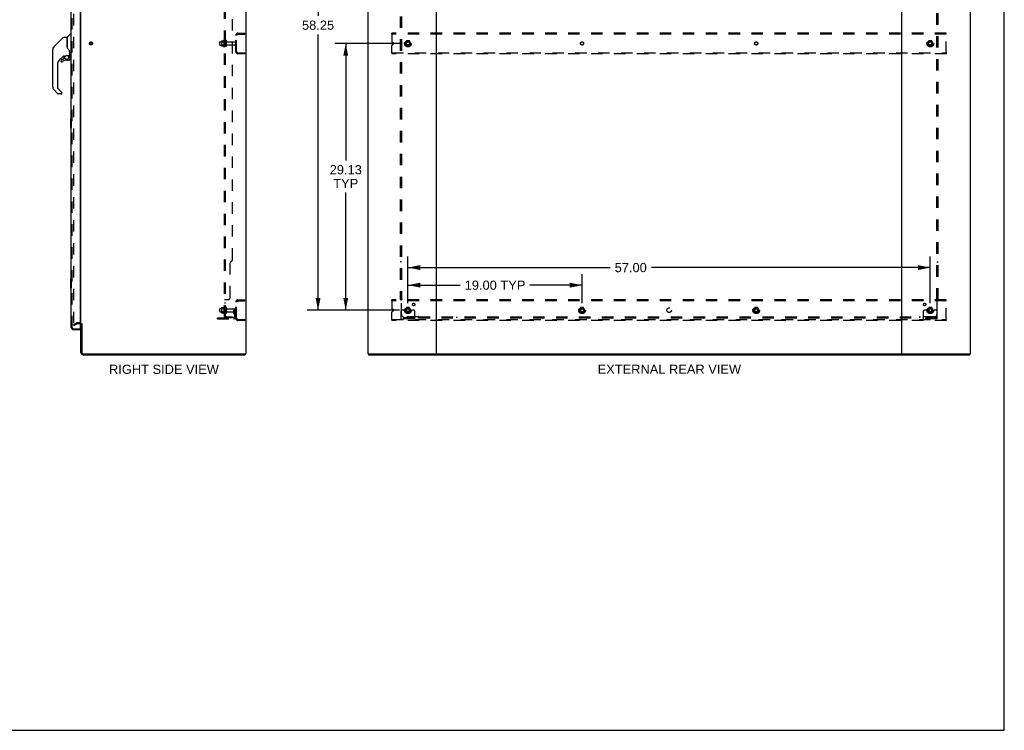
# Model space of a CAD drawing. Header units: inches. Extents: x 0 to 227, y 0 to 147.
# Tile 75 of 78: x 120 to 227, y 0 to 78. Entities that reach past the tile are written whole.
import ezdxf

# ---------------------------------------------------------------- set-up
doc = ezdxf.new("R2010")
doc.units = ezdxf.units.IN
doc.header["$LTSCALE"] = 12.505625
doc.header["$MEASUREMENT"] = 0
doc.linetypes.add('DOT', pattern=[0.2, 0.1, -0.1])
doc.linetypes.add('HIDDEN', pattern=[0.2, 0.1, -0.1])
doc.layers.get('0').update_dxf_attribs({"linetype": 'CONTINUOUS'})
for name, color, linetype in [('DEFAULT_2', 8, 'HIDDEN'), ('DIMENSIONS', 7, 'CONTINUOUS'), ('LEFTHAND_DOOR_ASSEMBLY', 7, 'CONTINUOUS'), ('RIGHTHAND_DOOR_ASSEMBLY', 7, 'CONTINUOUS'), ('SUBPANEL', 7, 'CONTINUOUS')]:
    doc.layers.add(name, color=color, linetype=linetype)
doc.styles.get("Standard").update_dxf_attribs({"font": 'arial.ttf'})
doc.dimstyles.new('DIMSTYLE_1', dxfattribs={"dimtxt": 1.003125, "dimasz": 1.3375, "dimexe": 0.09, "dimexo": 0.07, "dimgap": 0.0375, "dimtad": 0, "dimtih": 1, "dimtoh": 1, "dimzin": 4, "dimdsep": 46, "dimtxsty": 'Standard', "dimblk": '_FILLED', "dimblk1": '_FILLED', "dimblk2": '_FILLED', "dimcen": 0.09, "dimadec": 3, "dimazin": 1, "dimtfac": 1, "dimtdec": 3, "dimtofl": 0, "dimtmove": 0, "dimatfit": 3, "dimldrblk": '_FILLED', "dimfxl": 0, "dimtolj": 1, "dimtzin": 4, "dimarcsym": 0})

# ---------------------------------------------------------------- blocks, each defined once
blk = doc.blocks.new('_FILLED')
at = {"color": 0, "linetype": 'ByBlock'}
blk.add_solid([(0, 0), (-1, 0.2), (-1, -0.2)], dxfattribs=at)
blk = doc.blocks.new('*D2')
at = {"layer": 'DIMENSIONS', "color": 2, "linetype": 'Continuous'}
for p, q in [((125.65, 102.39), (128.75, 102.39)), ((142.27, 102.39), (139.17, 102.39))]:
    blk.add_line(p, q, dxfattribs=at)
at = {"layer": 'DIMENSIONS', "color": 2, "linetype": 'Continuous', "xscale": 1.3375, "yscale": 1.3375, "zscale": 1.3375, "rotation": 180}
blk.add_blockref('_FILLED', (125.65, 102.39), dxfattribs=at)
at = {"layer": 'DIMENSIONS', "color": 2, "linetype": 'Continuous', "xscale": 1.3375, "yscale": 1.3375, "zscale": 1.3375}
blk.add_blockref('_FILLED', (142.27, 102.39), dxfattribs=at)
at = {"layer": 'DIMENSIONS', "color": 2, "linetype": 'Continuous', "insert": (133.96, 102.9), "char_height": 1.0031, "width": 9.4122, "attachment_point": 2, "line_spacing_factor": 0.9}
blk.add_mtext('16.63 USABLE\\PDEPTH', dxfattribs=at)
blk = doc.blocks.new('*D3')
at = {"layer": 'DIMENSIONS', "color": 2, "linetype": 'Continuous'}
for p, q in [((162.3, 46.65), (162.3, 49.81)), ((181.3, 46.65), (181.3, 49.81)), ((162.3, 48.61), (167.99, 48.61)), ((181.3, 48.61), (175.61, 48.61))]:
    blk.add_line(p, q, dxfattribs=at)
at = {"layer": 'DIMENSIONS', "color": 2, "linetype": 'Continuous', "xscale": 1.3375, "yscale": 1.3375, "zscale": 1.3375, "rotation": 180}
blk.add_blockref('_FILLED', (162.3, 48.61), dxfattribs=at)
at = {"layer": 'DIMENSIONS', "color": 2, "linetype": 'Continuous', "xscale": 1.3375, "yscale": 1.3375, "zscale": 1.3375}
blk.add_blockref('_FILLED', (181.3, 48.61), dxfattribs=at)
at = {"layer": 'DIMENSIONS', "color": 2, "linetype": 'Continuous', "insert": (171.8, 49.11), "char_height": 1.003, "width": 6.6117, "attachment_point": 2, "line_spacing_factor": 0.9}
blk.add_mtext('19.00 TYP', dxfattribs=at)
blk = doc.blocks.new('*D4')
at = {"layer": 'DIMENSIONS', "color": 2, "linetype": 'Continuous'}
for p, q in [((161.36, 104.13), (151.29, 104.13)), ((152.49, 104.13), (152.49, 78)), ((152.49, 45.88), (152.49, 75.99)), ((161.36, 45.88), (151.29, 45.88))]:
    blk.add_line(p, q, dxfattribs=at)
at = {"layer": 'DIMENSIONS', "color": 2, "linetype": 'Continuous', "xscale": 1.3375, "yscale": 1.3375, "zscale": 1.3375}
for p, rotation in [((152.49, 104.13), 90), ((152.49, 45.88), 270)]:
    blk.add_blockref('_FILLED', p, dxfattribs=dict(at, rotation=rotation))
at = {"layer": 'DIMENSIONS', "color": 2, "linetype": 'Continuous', "insert": (152.49, 77.5), "char_height": 1.003, "width": 3.5053, "attachment_point": 2, "line_spacing_factor": 0.9}
blk.add_mtext('58.25', dxfattribs=at)
blk = doc.blocks.new('*D5')
at = {"layer": 'DIMENSIONS', "color": 2, "linetype": 'Continuous'}
for p, q in [((162.3, 46.65), (162.3, 51.73)), ((219.3, 46.65), (219.3, 51.73)), ((162.3, 50.53), (184.36, 50.53)), ((219.3, 50.53), (188.86, 50.53))]:
    blk.add_line(p, q, dxfattribs=at)
at = {"layer": 'DIMENSIONS', "color": 2, "linetype": 'Continuous', "xscale": 1.3375, "yscale": 1.3375, "zscale": 1.3375, "rotation": 180}
blk.add_blockref('_FILLED', (162.3, 50.53), dxfattribs=at)
at = {"layer": 'DIMENSIONS', "color": 2, "linetype": 'Continuous', "xscale": 1.3375, "yscale": 1.3375, "zscale": 1.3375}
blk.add_blockref('_FILLED', (219.3, 50.53), dxfattribs=at)
at = {"layer": 'DIMENSIONS', "color": 2, "linetype": 'Continuous', "insert": (186.61, 51.03), "char_height": 1.003, "width": 3.5053, "attachment_point": 2, "line_spacing_factor": 0.9}
blk.add_mtext('57.00', dxfattribs=at)
blk = doc.blocks.new('*D6')
at = {"layer": 'DIMENSIONS', "color": 2, "linetype": 'Continuous'}
for p, q in [((161.36, 75), (154.31, 75)), ((155.51, 75), (155.51, 62.22)), ((155.51, 45.88), (155.51, 58.71)), ((161.36, 45.88), (154.31, 45.88))]:
    blk.add_line(p, q, dxfattribs=at)
at = {"layer": 'DIMENSIONS', "color": 2, "linetype": 'Continuous', "xscale": 1.3375, "yscale": 1.3375, "zscale": 1.3375}
for p, rotation in [((155.51, 75), 90), ((155.51, 45.88), 270)]:
    blk.add_blockref('_FILLED', p, dxfattribs=dict(at, rotation=rotation))
at = {"layer": 'DIMENSIONS', "color": 2, "linetype": 'Continuous', "insert": (155.51, 61.72), "char_height": 1.003, "width": 3.5053, "attachment_point": 2, "line_spacing_factor": 0.9}
blk.add_mtext('29.13\\PTYP', dxfattribs=at)

msp = doc.modelspace()

# ---------------------------------------------------------------- linework, layer by layer
at = {"color": 7, "linetype": 'Continuous'}
for p, q in [((227.375, 0), (227.375, 147.125)), ((144.512, 41.106), (144.546, 41.106)), ((144.55, 41.106), (144.55, 41.002)), ((157.975, 41.106), (157.975, 41.002)), ((157.979, 41.106), (158.013, 41.106)), ((165.383, 41.106), (216.213, 41.106)), ((223.583, 41.106), (223.617, 41.106)), ((223.621, 41.106), (223.621, 41.002)), ((0, 0), (227.375, 0))]:
    msp.add_line(p, q, dxfattribs=at)
at = {"color": 3, "linetype": 'Continuous'}
for p, q in [((144.602, 108.898), (144.602, 41.106)), ((157.923, 108.898), (157.923, 41.106)), ((165.423, 41.146), (165.423, 108.858)), ((216.173, 108.858), (216.173, 41.146)), ((223.673, 41.106), (223.673, 108.898)), ((126.602, 44.45), (126.602, 105.554)), ((126.602, 41.248), (126.602, 44.398)), ((126.706, 44.409), (126.706, 41.248)), ((126.849, 41.106), (144.512, 41.106)), ((126.849, 41.002), (144.55, 41.002)), ((144.602, 41.106), (144.546, 41.106)), ((157.979, 41.106), (157.923, 41.106)), ((157.975, 41.002), (223.621, 41.002)), ((158.013, 41.106), (165.383, 41.106)), ((216.213, 41.106), (223.583, 41.106)), ((223.617, 41.106), (223.673, 41.106))]:
    msp.add_line(p, q, dxfattribs=at)
for centre, radius, start, end in [((126.46, 44.255), 0.142, 0, 63.51872), ((126.849, 41.248), 0.246, 180, 270), ((126.849, 41.248), 0.142, 180, 270), ((165.383, 41.146), 0.04, 270, 360), ((216.213, 41.146), 0.04, 180, 270)]:
    msp.add_arc(centre, radius, start, end, dxfattribs=at)
at = {"color": 7, "linetype": 'Continuous'}
for centre, radius, start, end in [((126.46, 44.255), 0.246, 35.32724, 51.92273), ((165.463, 41.146), 0.04, 180, 270), ((216.133, 41.146), 0.04, 270, 360)]:
    msp.add_arc(centre, radius, start, end, dxfattribs=at)
at = {"layer": 'DEFAULT_2', "color": 8, "linetype": 'HIDDEN'}
for p, q in [((125.79, 105.736), (125.79, 44.267)), ((141.937, 75.257), (141.937, 74.746)), ((141.948, 75.279), (142.176, 75.279)), ((142.203, 75.357), (142.203, 74.646)), ((142.273, 75.336), (142.273, 74.667)), ((142.398, 74.744), (142.398, 75.259)), ((142.508, 74.744), (142.508, 75.259)), ((143.498, 74.123), (143.498, 75.88)), ((143.602, 74.123), (143.602, 75.88)), ((143.745, 76.127), (144.498, 76.127)), ((143.745, 76.023), (144.498, 76.023)), ((144.498, 76.023), (144.498, 76.127)), ((160.548, 76.023), (160.548, 76.127)), ((221.048, 76.127), (160.548, 76.127)), ((160.548, 76.023), (160.548, 75.214)), ((221.048, 76.023), (160.548, 76.023)), ((162.135, 75.274), (161.981, 75.007)), ((162.453, 75.279), (162.144, 75.279)), ((162.616, 75.007), (162.461, 75.274)), ((219.135, 75.274), (218.981, 75.007)), ((219.453, 75.279), (219.144, 75.279)), ((219.616, 75.007), (219.461, 75.274)), ((221.048, 76.023), (221.048, 76.127)), ((221.048, 73.981), (221.048, 76.023)), ((141.773, 74.844), (141.773, 75.159)), ((141.803, 75.189), (142.398, 75.189)), ((141.803, 74.814), (142.398, 74.814)), ((141.957, 75.185), (141.937, 75.205)), ((141.957, 74.818), (141.937, 74.798)), ((141.948, 74.724), (142.176, 74.724)), ((142.253, 75.185), (141.957, 75.185)), ((141.957, 75.185), (141.957, 74.818)), ((142.253, 74.818), (141.957, 74.818)), ((142.253, 75.185), (142.273, 75.205)), ((142.253, 75.185), (142.253, 74.818)), ((142.253, 74.818), (142.273, 74.798)), ((142.571, 75.167), (143.468, 75.167)), ((142.571, 74.837), (143.468, 74.837)), ((160.548, 73.981), (160.548, 74.789)), ((160.719, 75.059), (160.625, 75.098)), ((160.625, 74.905), (160.719, 74.944)), ((161.981, 74.997), (162.135, 74.729)), ((162.453, 74.724), (162.144, 74.724)), ((162.461, 74.729), (162.616, 74.997)), ((218.981, 74.997), (219.135, 74.729)), ((219.453, 74.724), (219.144, 74.724)), ((219.461, 74.729), (219.616, 74.997)), ((143.745, 73.981), (144.498, 73.981)), ((144.498, 73.877), (143.745, 73.877)), ((144.498, 73.981), (144.498, 73.877)), ((160.548, 73.981), (160.548, 73.877)), ((160.548, 73.981), (221.048, 73.981)), ((221.048, 73.877), (160.548, 73.877)), ((221.048, 73.981), (221.048, 73.877)), ((142.203, 46.232), (142.203, 45.521)), ((142.273, 46.211), (142.273, 45.542)), ((143.498, 44.998), (143.498, 46.755)), ((143.602, 44.998), (143.602, 46.755)), ((143.745, 47.002), (144.498, 47.002)), ((143.745, 46.898), (144.498, 46.898)), ((144.498, 46.898), (144.498, 47.002)), ((160.548, 46.898), (160.548, 47.002)), ((221.048, 47.002), (160.548, 47.002)), ((160.548, 46.898), (160.548, 46.089)), ((221.048, 46.898), (160.548, 46.898)), ((221.048, 46.898), (221.048, 47.002)), ((221.048, 44.856), (221.048, 46.898)), ((141.773, 45.719), (141.773, 46.034)), ((141.803, 46.064), (142.398, 46.064)), ((141.803, 45.689), (142.398, 45.689)), ((141.937, 46.132), (141.937, 45.621)), ((141.957, 46.06), (141.937, 46.08)), ((141.957, 45.693), (141.937, 45.673)), ((141.948, 46.154), (142.176, 46.154)), ((141.948, 45.599), (142.176, 45.599)), ((142.253, 46.06), (141.957, 46.06)), ((141.957, 46.06), (141.957, 45.693)), ((142.253, 45.693), (141.957, 45.693)), ((142.253, 46.06), (142.273, 46.08)), ((142.253, 46.06), (142.253, 45.693)), ((142.253, 45.693), (142.273, 45.673)), ((142.398, 45.619), (142.398, 46.134)), ((142.508, 45.619), (142.508, 46.134)), ((142.571, 46.042), (143.468, 46.042)), ((142.571, 45.712), (143.468, 45.712)), ((143.304, 45.877), (143.394, 45.877)), ((143.304, 45.536), (143.304, 45.877)), ((143.408, 45.702), (143.304, 45.702)), ((143.326, 45.469), (143.375, 45.402)), ((143.394, 45.877), (143.498, 45.877)), ((143.394, 45.175), (143.394, 45.877)), ((143.408, 45.536), (143.408, 45.877)), ((143.41, 45.53), (143.459, 45.462)), ((143.498, 45.877), (143.459, 45.877)), ((160.548, 44.856), (160.548, 45.664)), ((160.719, 45.934), (160.625, 45.973)), ((160.625, 45.78), (160.719, 45.819)), ((161.548, 44.929), (161.548, 45.752)), ((161.762, 45.877), (161.673, 45.877)), ((161.884, 45.877), (161.762, 45.877)), ((162.123, 45.877), (161.884, 45.877)), ((162.135, 46.149), (161.981, 45.882)), ((161.981, 45.872), (162.135, 45.604)), ((162.453, 46.154), (162.144, 46.154)), ((162.453, 45.599), (162.144, 45.599)), ((162.616, 45.882), (162.461, 46.149)), ((162.461, 45.604), (162.616, 45.872)), ((162.473, 45.877), (162.712, 45.877)), ((162.834, 45.877), (162.712, 45.877)), ((162.923, 45.877), (162.834, 45.877)), ((163.048, 44.929), (163.048, 45.752)), ((181.135, 46.149), (180.981, 45.882)), ((180.981, 45.872), (181.135, 45.604)), ((181.453, 46.154), (181.144, 46.154)), ((181.453, 45.599), (181.144, 45.599)), ((181.616, 45.882), (181.461, 46.149)), ((181.461, 45.604), (181.616, 45.872)), ((200.135, 46.149), (199.981, 45.882)), ((199.981, 45.872), (200.135, 45.604)), ((200.453, 46.154), (200.144, 46.154)), ((200.453, 45.599), (200.144, 45.599)), ((200.616, 45.882), (200.461, 46.149)), ((200.461, 45.604), (200.616, 45.872)), ((218.548, 44.929), (218.548, 45.752)), ((218.762, 45.877), (218.673, 45.877)), ((218.884, 45.877), (218.762, 45.877)), ((219.123, 45.877), (218.884, 45.877)), ((219.135, 46.149), (218.981, 45.882)), ((218.981, 45.872), (219.135, 45.604)), ((219.453, 46.154), (219.144, 46.154)), ((219.453, 45.599), (219.144, 45.599)), ((219.616, 45.882), (219.461, 46.149)), ((219.461, 45.604), (219.616, 45.872)), ((219.473, 45.877), (219.712, 45.877)), ((219.834, 45.877), (219.712, 45.877)), ((219.923, 45.877), (219.834, 45.877)), ((220.048, 44.929), (220.048, 45.752)), ((125.79, 44.287), (126.13, 44.483)), ((125.842, 44.197), (125.79, 44.287)), ((125.842, 44.197), (126.182, 44.393)), ((126.46, 44.502), (126.198, 44.502)), ((126.46, 44.398), (126.198, 44.398)), ((141.498, 45.033), (143.252, 45.033)), ((141.498, 44.929), (141.498, 45.033)), ((141.498, 44.929), (143.252, 44.929)), ((141.745, 44.929), (141.745, 45.033)), ((142.001, 44.929), (142.001, 45.033)), ((143.745, 44.856), (144.498, 44.856)), ((144.498, 44.752), (143.745, 44.752)), ((144.498, 44.856), (144.498, 44.752)), ((160.548, 44.856), (160.548, 44.752)), ((160.548, 44.856), (221.048, 44.856)), ((221.048, 44.752), (160.548, 44.752)), ((163.048, 45.033), (161.548, 45.033)), ((163.048, 44.929), (161.548, 44.929)), ((161.795, 44.929), (161.795, 45.033)), ((162.051, 44.929), (162.051, 45.033)), ((162.545, 44.929), (162.545, 45.033)), ((162.801, 44.929), (162.801, 45.033)), ((220.048, 45.033), (218.548, 45.033)), ((220.048, 44.929), (218.548, 44.929)), ((218.795, 44.929), (218.795, 45.033)), ((219.051, 44.929), (219.051, 45.033)), ((219.545, 44.929), (219.545, 45.033)), ((219.801, 44.929), (219.801, 45.033)), ((221.048, 44.856), (221.048, 44.752))]:
    msp.add_line(p, q, dxfattribs=at)
for points in [[(125.79, 44.267), (125.79, 44.265), (125.79, 44.263), (125.791, 44.261), (125.792, 44.258), (125.793, 44.256)], [(125.807, 44.247), (125.805, 44.247), (125.803, 44.248), (125.802, 44.248), (125.8, 44.249), (125.798, 44.25), (125.796, 44.251), (125.795, 44.253), (125.794, 44.255), (125.793, 44.256)], [(125.815, 44.249), (125.813, 44.248), (125.811, 44.248), (125.809, 44.247), (125.807, 44.247), (125.807, 44.247)]]:
    msp.add_lwpolyline(points, dxfattribs=at)
for centre, radius in [((162.298, 75.002), 0.372), ((162.298, 75.002), 0.356), ((162.298, 75.002), 0.312), ((219.298, 75.002), 0.372), ((219.298, 75.002), 0.356), ((219.298, 75.002), 0.312), ((127.706, 75.002), 0.164), ((127.706, 75.002), 0.124), ((162.298, 75.002), 0.204), ((162.298, 75.002), 0.188), ((162.298, 75.002), 0.183), ((162.298, 75.002), 0.165), ((219.298, 75.002), 0.204), ((219.298, 75.002), 0.188), ((219.298, 75.002), 0.183), ((219.298, 75.002), 0.165), ((162.298, 45.877), 0.372), ((162.298, 45.877), 0.356), ((181.298, 45.877), 0.372), ((181.298, 45.877), 0.356), ((200.298, 45.877), 0.372), ((200.298, 45.877), 0.356), ((219.298, 45.877), 0.372), ((219.298, 45.877), 0.356), ((162.298, 45.877), 0.312), ((162.298, 45.877), 0.204), ((162.298, 45.877), 0.188), ((162.298, 45.877), 0.183), ((162.298, 45.877), 0.165), ((181.298, 45.877), 0.312), ((181.298, 45.877), 0.204), ((181.298, 45.877), 0.188), ((181.298, 45.877), 0.183), ((181.298, 45.877), 0.165), ((200.298, 45.877), 0.312), ((200.298, 45.877), 0.204), ((200.298, 45.877), 0.188), ((200.298, 45.877), 0.183), ((200.298, 45.877), 0.165), ((219.298, 45.877), 0.312), ((219.298, 45.877), 0.204), ((219.298, 45.877), 0.188), ((219.298, 45.877), 0.183), ((219.298, 45.877), 0.165)]:
    msp.add_circle(centre, radius, dxfattribs=at)
at = {"layer": 'DEFAULT_2', "color": 8, "linetype": 'DOT'}
for centre in [(162.298, 75.002), (181.298, 75.002), (200.298, 75.002), (219.298, 75.002), (162.298, 45.877), (181.298, 45.877), (200.298, 45.877), (219.298, 45.877)]:
    msp.add_circle(centre, 0.17, dxfattribs=at)
at = {"layer": 'DEFAULT_2', "color": 8, "linetype": 'HIDDEN'}
for centre, radius, start, end in [((142.079, 75.257), 0.141, 174.79195, 180), ((141.948, 75.269), 0.01, 90, 174.80617), ((142.157, 75.289), 0.01, 270, 336.03207), ((142.804, 75.002), 0.698, 149.33687, 156.03207), ((142.235, 75.336), 0.0384, 0, 145.55034), ((142.453, 75.259), 0.055, 360, 180), ((142.571, 75.229), 0.0625, 180, 270), ((143.745, 75.88), 0.246, 90, 180), ((143.745, 75.88), 0.142, 90, 180), ((160.673, 75.214), 0.125, 180, 247.5), ((162.144, 75.269), 0.01, 90.01235, 149.98915), ((162.453, 75.269), 0.01, 30.01204, 89.98872), ((219.144, 75.269), 0.01, 90.01235, 149.98915), ((219.453, 75.269), 0.01, 30.01204, 89.98872), ((141.803, 75.159), 0.03, 90, 180.00001), ((141.803, 74.844), 0.03, 179.99999, 270), ((142.079, 74.746), 0.141, 180, 185.20805), ((141.948, 74.734), 0.01, 185.19383, 270), ((142.157, 74.714), 0.01, 23.96793, 90), ((142.804, 75.002), 0.698, 203.96793, 210.66313), ((142.235, 74.667), 0.0384, 214.44966, 360), ((142.453, 74.744), 0.055, 180, 0), ((142.571, 74.774), 0.0625, 90, 180), ((143.468, 75.137), 0.03, 360, 90), ((143.468, 74.867), 0.03, 270, 0), ((160.673, 74.789), 0.125, 112.5, 180), ((160.696, 75.002), 0.0625, 292.5, 67.5), ((161.989, 75.002), 0.01, 150.01268, 209.98829), ((162.144, 74.734), 0.01, 210.01204, 269.98872), ((162.453, 74.734), 0.01, 270.01235, 329.98915), ((162.607, 75.002), 0.01, 330.01268, 29.98829), ((218.989, 75.002), 0.01, 150.01268, 209.98829), ((219.144, 74.734), 0.01, 210.01204, 269.98872), ((219.453, 74.734), 0.01, 270.01235, 329.98915), ((219.607, 75.002), 0.01, 330.01268, 29.98829), ((143.745, 74.123), 0.246, 180, 270), ((143.745, 74.123), 0.142, 180, 270), ((142.804, 45.877), 0.698, 149.33687, 156.03207), ((142.235, 46.211), 0.0384, 0, 145.55034), ((143.745, 46.755), 0.246, 90, 180), ((143.745, 46.755), 0.142, 90, 180), ((141.803, 46.034), 0.03, 90, 180.00001), ((141.803, 45.719), 0.03, 179.99999, 270), ((142.079, 46.132), 0.141, 174.79195, 180), ((142.079, 45.621), 0.141, 180, 185.20805), ((141.948, 46.144), 0.01, 90, 174.80617), ((141.948, 45.609), 0.01, 185.19383, 270), ((142.157, 46.164), 0.01, 270, 336.03207), ((142.157, 45.589), 0.01, 23.96793, 90), ((142.804, 45.877), 0.698, 203.96793, 210.66313), ((142.235, 45.542), 0.0384, 214.44966, 360), ((142.453, 46.134), 0.055, 360, 180), ((142.453, 45.619), 0.055, 180, 0), ((142.571, 46.104), 0.0625, 180, 270), ((142.571, 45.649), 0.0625, 90, 180), ((143.252, 45.175), 0.246, 270, 360), ((143.252, 45.175), 0.142, 270, 360), ((143.418, 45.536), 0.114, 180, 215.75389), ((143.29, 45.341), 0.104, 0, 35.75389), ((143.418, 45.536), 0.01, 180, 215.75389), ((143.29, 45.341), 0.208, 0, 35.75389), ((143.468, 46.012), 0.03, 360, 90), ((143.468, 45.742), 0.03, 270, 0), ((160.673, 46.089), 0.125, 180, 247.5), ((160.673, 45.664), 0.125, 112.5, 180), ((160.696, 45.877), 0.0625, 292.5, 67.5), ((161.673, 45.752), 0.125, 90, 180), ((161.989, 45.877), 0.01, 150.01268, 209.98829), ((162.298, 45.877), 0.175, 180, 360), ((162.144, 46.144), 0.01, 90.01235, 149.98915), ((162.144, 45.609), 0.01, 210.01204, 269.98872), ((162.453, 46.144), 0.01, 30.01204, 89.98872), ((162.453, 45.609), 0.01, 270.01235, 329.98915), ((162.607, 45.877), 0.01, 330.01268, 29.98829), ((162.923, 45.752), 0.125, 0, 90), ((180.989, 45.877), 0.01, 150.01268, 209.98829), ((181.144, 46.144), 0.01, 90.01235, 149.98915), ((181.144, 45.609), 0.01, 210.01204, 269.98872), ((181.453, 46.144), 0.01, 30.01204, 89.98872), ((181.453, 45.609), 0.01, 270.01235, 329.98915), ((181.607, 45.877), 0.01, 330.01268, 29.98829), ((199.989, 45.877), 0.01, 150.01268, 209.98829), ((200.144, 46.144), 0.01, 90.01235, 149.98915), ((200.144, 45.609), 0.01, 210.01204, 269.98872), ((200.453, 46.144), 0.01, 30.01204, 89.98872), ((200.453, 45.609), 0.01, 270.01235, 329.98915), ((200.607, 45.877), 0.01, 330.01268, 29.98829), ((218.673, 45.752), 0.125, 90, 180), ((218.989, 45.877), 0.01, 150.01268, 209.98829), ((219.298, 45.877), 0.175, 180, 360), ((219.144, 46.144), 0.01, 90.01235, 149.98915), ((219.144, 45.609), 0.01, 210.01204, 269.98872), ((219.453, 46.144), 0.01, 30.01204, 89.98872), ((219.453, 45.609), 0.01, 270.01235, 329.98915), ((219.607, 45.877), 0.01, 330.01268, 29.98829), ((219.923, 45.752), 0.125, 0, 90), ((126.198, 44.365), 0.137, 90, 120), ((126.198, 44.365), 0.033, 90, 120), ((126.46, 44.255), 0.246, 51.92273, 90), ((126.46, 44.255), 0.142, 63.51872, 90), ((126.46, 44.255), 0.246, 0, 35.32724), ((143.745, 44.998), 0.246, 180, 270), ((143.745, 44.998), 0.142, 180, 270)]:
    msp.add_arc(centre, radius, start, end, dxfattribs=at)
at = {"layer": 'LEFTHAND_DOOR_ASSEMBLY', "color": 8, "linetype": 'HIDDEN'}
for p, q in [((125.648, 43.998), (125.648, 106.005)), ((125.791, 43.856), (126.503, 43.856))]:
    msp.add_line(p, q, dxfattribs=at)
at = {"layer": 'LEFTHAND_DOOR_ASSEMBLY', "color": 7, "linetype": 'Continuous'}
for centre, radius, start, end in [((123.922, 74.346), 0.394, 171.93598, 173.85864), ((123.922, 74.346), 0.394, 135, 159.05212), ((125.359, 73.715), 0.0197, 270, 360), ((123.922, 70.243), 0.394, 180, 225), ((124.152, 69.569), 0.0787, 225, 232.5), ((124.152, 69.569), 0.0787, 255, 262.5), ((124.434, 69.569), 0.0787, 270, 351.01802)]:
    msp.add_arc(centre, radius, start, end, dxfattribs=at)
at = {"layer": 'LEFTHAND_DOOR_ASSEMBLY', "color": 8, "linetype": 'HIDDEN'}
msp.add_arc((125.791, 43.998), 0.142, 180, 270, dxfattribs=at)
at = {"layer": 'RIGHTHAND_DOOR_ASSEMBLY', "color": 3, "linetype": 'Continuous'}
for p, q in [((125.544, 43.998), (125.544, 106.005)), ((126.523, 106.128), (126.523, 43.876)), ((125.791, 43.752), (126.523, 43.752))]:
    msp.add_line(p, q, dxfattribs=at)
at = {"layer": 'RIGHTHAND_DOOR_ASSEMBLY', "color": 8, "linetype": 'HIDDEN'}
for p, q in [((125.648, 43.998), (125.648, 106.005)), ((125.791, 43.856), (126.503, 43.856))]:
    msp.add_line(p, q, dxfattribs=at)
at = {"layer": 'RIGHTHAND_DOOR_ASSEMBLY', "color": 7, "linetype": 'Continuous'}
for p, q in [((124.687, 75.668), (123.644, 74.625)), ((124.742, 75.691), (125.096, 75.691)), ((125.103, 75.683), (125.103, 74.639)), ((125.111, 74.627), (125.111, 75.678)), ((125.12, 75.699), (125.415, 75.994)), ((125.497, 76.006), (125.443, 76.006)), ((125.505, 75.998), (125.505, 73.632)), ((125.505, 75.947), (125.544, 75.947)), ((123.529, 70.243), (123.529, 74.346)), ((123.544, 74.454), (123.536, 74.424)), ((123.544, 74.454), (123.542, 74.449)), ((123.577, 74.535), (123.577, 74.534)), ((123.644, 74.624), (123.949, 74.93)), ((123.949, 74.93), (123.949, 74.93)), ((125.123, 74.594), (125.104, 74.647)), ((125.152, 74.529), (125.123, 74.594)), ((124.709, 73.623), (124.213, 73.127)), ((124.438, 73.174), (124.438, 73.055)), ((124.669, 73.253), (124.517, 73.253)), ((124.75, 73.328), (124.678, 73.256)), ((124.753, 73.62), (124.753, 73.337)), ((124.791, 73.624), (124.867, 73.624)), ((125.064, 73.695), (125.359, 73.695)), ((125.068, 73.174), (125.304, 73.174)), ((125.26, 73.695), (125.325, 73.63)), ((125.32, 73.624), (125.317, 73.622)), ((125.372, 73.491), (125.381, 73.491)), ((125.381, 73.253), (125.372, 73.253)), ((125.379, 74.07), (125.378, 74.094)), ((125.379, 74.07), (125.379, 73.715)), ((125.383, 73.491), (125.383, 73.253)), ((125.387, 74.07), (125.387, 74.072)), ((125.387, 74.067), (125.387, 74.07)), ((125.387, 74.064), (125.387, 74.067)), ((125.387, 73.663), (125.387, 74.064)), ((125.426, 73.624), (125.497, 73.624)), ((125.505, 73.683), (125.544, 73.683)), ((124.04, 72.71), (124.04, 70.158)), ((124.441, 73.046), (124.44, 73.055)), ((124.449, 73.055), (124.44, 73.055)), ((124.517, 72.978), (124.508, 72.979)), ((124.526, 72.979), (124.517, 72.978)), ((124.534, 72.98), (124.526, 72.979)), ((124.543, 72.983), (124.534, 72.98)), ((124.551, 72.986), (124.543, 72.983)), ((124.559, 72.991), (124.551, 72.986)), ((124.566, 72.996), (124.559, 72.991)), ((124.096, 69.513), (123.644, 69.965)), ((124.063, 70.102), (124.495, 69.671)), ((124.434, 69.49), (124.152, 69.49)), ((124.513, 69.628), (124.513, 69.569)), ((125.484, 66.737), (125.484, 65.767)), ((125.544, 66.752), (125.499, 66.752)), ((125.531, 66.652), (125.531, 65.852)), ((125.499, 65.752), (125.544, 65.752)), ((125.484, 49.237), (125.484, 48.267)), ((125.544, 49.252), (125.499, 49.252)), ((125.531, 49.152), (125.531, 48.352)), ((125.499, 48.252), (125.544, 48.252)), ((126.503, 43.856), (126.523, 43.856)), ((126.523, 43.856), (126.523, 43.752))]:
    msp.add_line(p, q, dxfattribs=at)
for points in [[(124.687, 75.668), (124.694, 75.674), (124.703, 75.68), (124.712, 75.685), (124.722, 75.688), (124.732, 75.69), (124.742, 75.691)], [(123.644, 74.624), (123.623, 74.601), (123.597, 74.568), (123.575, 74.532), (123.557, 74.494), (123.544, 74.454)], [(125.103, 74.808), (125.104, 74.809), (125.104, 74.81), (125.105, 74.812), (125.107, 74.813), (125.11, 74.814), (125.111, 74.815)], [(125.326, 74.241), (125.275, 74.314), (125.226, 74.391), (125.186, 74.462), (125.152, 74.529)], [(125.378, 74.094), (125.373, 74.128), (125.364, 74.163), (125.352, 74.195), (125.337, 74.223), (125.326, 74.241)], [(124.868, 73.624), (124.873, 73.624), (124.876, 73.625), (124.879, 73.627), (124.882, 73.628), (124.885, 73.63), (124.888, 73.631), (124.891, 73.633), (124.894, 73.636), (124.902, 73.641)], [(124.902, 73.641), (124.907, 73.644), (124.912, 73.647), (124.918, 73.651), (124.924, 73.654), (124.93, 73.658), (124.938, 73.662), (124.946, 73.666), (124.954, 73.67), (124.963, 73.675), (124.973, 73.678), (124.984, 73.682), (124.995, 73.686), (125.007, 73.689), (125.02, 73.691), (125.033, 73.693), (125.046, 73.694), (125.06, 73.695), (125.064, 73.695)], [(125.381, 73.253), (125.38, 73.244), (125.379, 73.236), (125.376, 73.228), (125.373, 73.22), (125.369, 73.212), (125.364, 73.205), (125.358, 73.199), (125.352, 73.193), (125.345, 73.188), (125.337, 73.184), (125.329, 73.181), (125.321, 73.178), (125.313, 73.177), (125.304, 73.176)], [(125.304, 73.185), (125.312, 73.186), (125.319, 73.187), (125.326, 73.189), (125.333, 73.192), (125.34, 73.196), (125.346, 73.2), (125.352, 73.205), (125.357, 73.211), (125.361, 73.217), (125.365, 73.224), (125.368, 73.231), (125.37, 73.238), (125.371, 73.245), (125.372, 73.253)], [(125.304, 73.185), (125.304, 73.184), (125.304, 73.181)], [(125.304, 73.181), (125.304, 73.179), (125.304, 73.178), (125.304, 73.177), (125.304, 73.177), (125.304, 73.176)], [(125.372, 73.491), (125.371, 73.505), (125.369, 73.52), (125.367, 73.534), (125.363, 73.548), (125.358, 73.562), (125.351, 73.575), (125.344, 73.588), (125.336, 73.6), (125.327, 73.611), (125.317, 73.622)], [(125.324, 73.628), (125.324, 73.628), (125.323, 73.628), (125.323, 73.627), (125.322, 73.626), (125.32, 73.624)], [(125.324, 73.628), (125.334, 73.617), (125.344, 73.605), (125.352, 73.592), (125.359, 73.579), (125.366, 73.565), (125.371, 73.551), (125.375, 73.536), (125.378, 73.521), (125.38, 73.506), (125.381, 73.491)], [(125.379, 74.025), (125.379, 74.024), (125.381, 74.02), (125.382, 74.017), (125.382, 74.013)], [(125.382, 74.013), (125.384, 74.007), (125.385, 74), (125.386, 73.994), (125.386, 73.987), (125.387, 73.98), (125.387, 73.974)], [(124.508, 72.979), (124.5, 72.98), (124.491, 72.983), (124.483, 72.986), (124.476, 72.99), (124.469, 72.995), (124.463, 73.001), (124.457, 73.007), (124.452, 73.014), (124.448, 73.022), (124.444, 73.03), (124.442, 73.038), (124.441, 73.046)], [(124.449, 73.055), (124.449, 73.047), (124.45, 73.04), (124.453, 73.032), (124.456, 73.025), (124.459, 73.019), (124.464, 73.012), (124.469, 73.007), (124.475, 73.002), (124.481, 72.997), (124.488, 72.994), (124.495, 72.991), (124.502, 72.989), (124.51, 72.987), (124.517, 72.987), (124.525, 72.988), (124.532, 72.989), (124.54, 72.991), (124.547, 72.994), (124.554, 72.998), (124.56, 73.003)], [(124.5, 69.665), (124.499, 69.666), (124.498, 69.667), (124.497, 69.668), (124.497, 69.669), (124.496, 69.67), (124.495, 69.671)], [(125.529, 66.688), (125.53, 66.682), (125.53, 66.676), (125.531, 66.67), (125.531, 66.664), (125.531, 66.658), (125.531, 66.652)], [(125.531, 65.852), (125.531, 65.845), (125.531, 65.839), (125.531, 65.833), (125.53, 65.827), (125.53, 65.821), (125.529, 65.815)], [(125.529, 49.188), (125.53, 49.182), (125.53, 49.176), (125.531, 49.17), (125.531, 49.164), (125.531, 49.158), (125.531, 49.152)], [(125.531, 48.352), (125.531, 48.345), (125.531, 48.339), (125.531, 48.333), (125.53, 48.327), (125.53, 48.321), (125.529, 48.315)]]:
    msp.add_lwpolyline(points, dxfattribs=at)
msp.add_circle((125.068, 73.47), 0.217, dxfattribs=at)
for centre, radius, start, end in [((125.096, 75.683), 0.00787, 0, 90), ((125.123, 75.509), 0.0197, 180, 233.00595), ((125.141, 75.678), 0.0295, 135, 180), ((125.443, 75.966), 0.0394, 90, 135), ((125.497, 75.998), 0.00787, 0, 90), ((123.922, 74.346), 0.394, 168.7096, 180), ((123.922, 74.346), 0.394, 135, 167.37683), ((124.631, 72.71), 0.591, 135, 180), ((124.517, 73.174), 0.0787, 90, 180), ((125.068, 72.387), 0.787, 90, 129.5212), ((124.791, 73.427), 0.197, 90, 129.38059), ((124.669, 73.265), 0.0118, 270, 315), ((124.741, 73.337), 0.0118, 315, 360), ((125.304, 73.253), 0.0787, 270, 360), ((125.186, 73.491), 0.197, 0, 45), ((125.359, 73.715), 0.0197, 270, 360), ((125.426, 73.663), 0.0394, 180, 270), ((125.497, 73.632), 0.00787, 270, 360), ((124.517, 73.055), 0.0787, 180, 309.5212), ((123.922, 70.243), 0.394, 180, 225), ((124.119, 70.158), 0.0787, 180, 225), ((124.152, 69.569), 0.0787, 225, 270), ((124.434, 69.569), 0.0787, 270, 360), ((124.454, 69.628), 0.0591, 0, 38.86737), ((125.499, 66.737), 0.015, 90, 180), ((125.529, 66.737), 0.015, 0, 90), ((125.499, 65.767), 0.015, 180, 270), ((125.529, 65.767), 0.015, 270, 360), ((125.499, 49.237), 0.015, 90, 180), ((125.529, 49.237), 0.015, 0, 90), ((125.499, 48.267), 0.015, 180, 270), ((125.529, 48.267), 0.015, 270, 360), ((125.708, 44.142), 0.26, 270, 272.60473)]:
    msp.add_arc(centre, radius, start, end, dxfattribs=at)
at = {"layer": 'RIGHTHAND_DOOR_ASSEMBLY', "color": 3, "linetype": 'Continuous'}
for centre, radius, start, end in [((125.791, 43.998), 0.246, 180, 270), ((126.503, 43.876), 0.02, 270, 360)]:
    msp.add_arc(centre, radius, start, end, dxfattribs=at)
at = {"layer": 'RIGHTHAND_DOOR_ASSEMBLY', "color": 8, "linetype": 'HIDDEN'}
msp.add_arc((125.791, 43.998), 0.142, 180, 270, dxfattribs=at)
at = {"layer": 'SUBPANEL', "color": 8, "linetype": 'HIDDEN'}
for p, q in [((142.273, 45.158), (142.273, 104.845)), ((142.398, 45.158), (142.398, 104.845)), ((161.454, 102.97), (161.454, 47.033)), ((161.579, 102.97), (161.579, 47.033)), ((220.017, 47.033), (220.017, 102.97)), ((220.142, 47.033), (220.142, 102.97)), ((143.148, 51.408), (143.148, 98.595)), ((142.398, 75.252), (142.273, 75.252)), ((142.398, 74.752), (142.273, 74.752)), ((142.898, 47.283), (142.898, 51.158)), ((161.579, 51.158), (161.454, 51.158)), ((220.017, 51.158), (220.142, 51.158)), ((142.398, 46.998), (142.273, 46.998)), ((142.398, 46.636), (142.273, 46.636)), ((142.398, 46.355), (142.273, 46.355)), ((142.323, 47.03), (142.32, 47.028)), ((142.327, 47.033), (142.648, 47.033)), ((161.454, 47.033), (161.62, 47.033)), ((161.561, 47.016), (161.567, 47.009)), ((161.579, 45.408), (161.579, 46.998)), ((219.976, 47.033), (220.142, 47.033)), ((220.017, 46.998), (220.017, 45.408)), ((142.398, 46.127), (142.273, 46.127)), ((142.398, 45.627), (142.273, 45.627)), ((142.398, 45.158), (142.273, 45.158)), ((142.327, 45.119), (142.424, 45.199)), ((142.339, 45.158), (142.342, 45.158)), ((142.51, 45.158), (143.148, 45.158)), ((142.898, 45.158), (142.898, 45.033)), ((143.148, 45.158), (143.148, 45.033)), ((163.419, 45.158), (161.829, 45.158)), ((163.454, 45.033), (163.454, 45.199)), ((163.454, 45.158), (218.142, 45.158)), ((167.579, 45.158), (167.579, 45.033)), ((214.017, 45.158), (214.017, 45.033)), ((218.142, 45.033), (218.142, 45.199)), ((218.159, 45.139), (218.165, 45.146)), ((219.767, 45.158), (218.177, 45.158)), ((143.148, 45.033), (142.51, 45.033)), ((163.454, 45.033), (218.142, 45.033))]:
    msp.add_line(p, q, dxfattribs=at)
for points in [[(142.293, 47.016), (142.289, 47.014), (142.286, 47.013), (142.284, 47.011), (142.281, 47.009), (142.279, 47.007), (142.277, 47.006), (142.275, 47.004), (142.274, 47.002), (142.274, 47), (142.273, 46.999), (142.273, 46.998)], [(142.274, 47), (142.273, 46.999), (142.273, 46.998)], [(142.277, 47.006), (142.275, 47.004), (142.274, 47.002)], [(142.286, 47.013), (142.284, 47.011), (142.281, 47.009), (142.279, 47.007)], [(142.299, 47.019), (142.296, 47.017), (142.293, 47.016)], [(142.327, 47.033), (142.325, 47.031), (142.323, 47.03), (142.32, 47.028), (142.317, 47.027), (142.314, 47.025), (142.31, 47.023), (142.307, 47.022), (142.299, 47.019)], [(142.413, 47.013), (142.409, 47.01), (142.407, 47.009), (142.405, 47.008), (142.403, 47.006), (142.402, 47.005), (142.401, 47.003), (142.4, 47.002), (142.399, 47), (142.398, 46.999), (142.398, 46.998)], [(142.405, 47.008), (142.403, 47.006), (142.402, 47.005), (142.401, 47.003), (142.4, 47.002), (142.399, 47), (142.398, 46.999), (142.398, 46.998)], [(142.424, 47.033), (142.424, 47.031), (142.424, 47.029), (142.424, 47.028), (142.424, 47.026), (142.424, 47.025), (142.423, 47.023), (142.422, 47.021), (142.421, 47.02), (142.42, 47.019), (142.418, 47.017), (142.416, 47.016), (142.415, 47.014), (142.413, 47.013)], [(142.42, 47.019), (142.418, 47.017), (142.416, 47.016), (142.415, 47.014)], [(142.424, 47.025), (142.423, 47.023), (142.422, 47.021), (142.421, 47.02)], [(142.424, 47.033), (142.424, 47.031), (142.424, 47.029), (142.424, 47.028), (142.424, 47.026)], [(161.541, 47.033), (161.543, 47.031), (161.545, 47.03), (161.547, 47.028), (161.549, 47.027), (161.551, 47.025), (161.553, 47.023), (161.554, 47.022), (161.556, 47.02), (161.558, 47.019), (161.559, 47.017), (161.561, 47.016)], [(161.567, 47.009), (161.569, 47.007), (161.571, 47.006), (161.573, 47.004), (161.574, 47.002), (161.576, 47), (161.578, 46.999), (161.579, 46.998)], [(161.62, 47.033), (161.62, 47.031), (161.619, 47.029), (161.618, 47.028), (161.617, 47.026), (161.616, 47.025), (161.615, 47.023), (161.613, 47.021), (161.612, 47.02), (161.61, 47.019), (161.609, 47.017), (161.607, 47.016), (161.605, 47.014), (161.603, 47.013), (161.601, 47.012), (161.599, 47.01), (161.596, 47.009), (161.594, 47.008), (161.592, 47.006), (161.589, 47.005), (161.587, 47.003), (161.585, 47.002), (161.583, 47), (161.581, 46.999), (161.579, 46.998)], [(219.976, 47.033), (219.977, 47.031), (219.977, 47.029), (219.978, 47.028), (219.979, 47.026), (219.98, 47.025), (219.981, 47.023), (219.983, 47.021), (219.984, 47.02), (219.986, 47.019), (219.988, 47.017), (219.989, 47.016), (219.991, 47.014), (219.993, 47.013), (219.995, 47.012), (219.997, 47.01), (220.002, 47.008)], [(220.002, 47.008), (220.004, 47.006), (220.007, 47.005), (220.009, 47.003), (220.011, 47.002), (220.013, 47), (220.015, 46.999), (220.017, 46.998)], [(220.036, 47.016), (220.029, 47.009), (220.027, 47.007), (220.025, 47.006), (220.024, 47.004), (220.022, 47.002), (220.02, 47), (220.018, 46.999), (220.017, 46.998)], [(220.055, 47.033), (220.053, 47.031), (220.051, 47.03), (220.049, 47.028), (220.047, 47.027), (220.045, 47.025), (220.043, 47.023), (220.042, 47.022), (220.04, 47.02), (220.039, 47.019), (220.037, 47.017), (220.036, 47.016)], [(142.303, 45.135), (142.296, 45.138), (142.293, 45.139), (142.289, 45.141), (142.286, 45.142), (142.284, 45.144), (142.281, 45.146), (142.279, 45.147), (142.277, 45.149), (142.275, 45.151), (142.274, 45.153), (142.274, 45.155), (142.273, 45.156), (142.273, 45.158)], [(142.327, 45.119), (142.325, 45.122), (142.323, 45.124), (142.32, 45.126), (142.317, 45.128), (142.314, 45.13), (142.31, 45.131), (142.307, 45.133), (142.303, 45.135)], [(142.402, 45.181), (142.402, 45.181), (142.402, 45.181), (142.402, 45.181), (142.402, 45.181), (142.402, 45.18), (142.401, 45.18), (142.401, 45.18), (142.4, 45.18), (142.4, 45.179), (142.399, 45.179), (142.399, 45.179), (142.398, 45.178), (142.398, 45.178), (142.397, 45.178), (142.396, 45.177), (142.396, 45.177), (142.395, 45.177), (142.394, 45.176), (142.394, 45.176), (142.393, 45.176), (142.392, 45.175), (142.392, 45.175), (142.391, 45.175), (142.39, 45.174), (142.389, 45.174), (142.389, 45.173), (142.388, 45.173), (142.387, 45.173), (142.386, 45.172), (142.385, 45.172), (142.385, 45.172), (142.384, 45.171), (142.383, 45.171), (142.382, 45.17), (142.381, 45.17), (142.38, 45.17), (142.379, 45.169), (142.379, 45.169), (142.378, 45.169), (142.377, 45.168), (142.376, 45.168), (142.375, 45.168), (142.374, 45.167), (142.373, 45.167), (142.372, 45.166), (142.371, 45.166), (142.37, 45.166), (142.368, 45.165), (142.367, 45.165), (142.366, 45.164), (142.365, 45.164), (142.364, 45.164), (142.363, 45.163), (142.362, 45.163), (142.361, 45.163), (142.36, 45.162), (142.359, 45.162), (142.357, 45.162), (142.356, 45.161), (142.355, 45.161), (142.354, 45.161), (142.353, 45.161), (142.352, 45.16), (142.351, 45.16), (142.35, 45.16), (142.349, 45.16), (142.348, 45.159), (142.347, 45.159), (142.346, 45.159), (142.345, 45.159), (142.345, 45.159), (142.344, 45.159), (142.343, 45.158), (142.342, 45.158), (142.341, 45.158), (142.34, 45.158), (142.34, 45.158), (142.339, 45.158), (142.339, 45.158), (142.339, 45.158)], [(142.416, 45.185), (142.413, 45.181), (142.411, 45.179), (142.409, 45.177), (142.407, 45.175), (142.405, 45.173), (142.403, 45.17), (142.402, 45.168), (142.401, 45.166), (142.4, 45.163), (142.399, 45.161), (142.398, 45.16), (142.398, 45.158)], [(142.399, 45.178), (142.399, 45.178), (142.399, 45.179), (142.4, 45.179), (142.4, 45.179), (142.401, 45.18), (142.401, 45.18), (142.402, 45.18), (142.402, 45.181), (142.402, 45.181), (142.402, 45.181), (142.402, 45.181)], [(142.424, 45.199), (142.424, 45.198), (142.424, 45.197), (142.424, 45.196), (142.424, 45.196), (142.424, 45.194), (142.423, 45.193), (142.422, 45.192), (142.421, 45.19), (142.42, 45.189), (142.418, 45.187), (142.416, 45.185)], [(163.429, 45.173), (163.428, 45.17), (163.426, 45.168), (163.425, 45.166), (163.423, 45.163), (163.422, 45.161), (163.42, 45.16), (163.419, 45.158)], [(163.437, 45.139), (163.431, 45.146), (163.429, 45.147), (163.427, 45.149), (163.425, 45.151), (163.424, 45.153), (163.422, 45.155), (163.42, 45.156), (163.419, 45.158)], [(163.454, 45.199), (163.453, 45.198), (163.451, 45.197), (163.449, 45.196), (163.448, 45.196), (163.446, 45.194), (163.444, 45.193), (163.443, 45.192), (163.441, 45.19), (163.44, 45.189), (163.439, 45.187), (163.437, 45.185), (163.436, 45.183), (163.435, 45.181), (163.433, 45.179), (163.432, 45.177), (163.429, 45.173)], [(163.454, 45.119), (163.453, 45.122), (163.451, 45.124), (163.45, 45.126), (163.448, 45.128), (163.446, 45.13), (163.445, 45.131), (163.443, 45.133), (163.442, 45.135), (163.44, 45.136), (163.439, 45.138), (163.437, 45.139)], [(218.142, 45.199), (218.144, 45.198), (218.145, 45.197), (218.147, 45.196), (218.149, 45.196), (218.15, 45.194), (218.152, 45.193), (218.153, 45.192), (218.155, 45.19), (218.156, 45.189), (218.158, 45.187), (218.159, 45.185), (218.16, 45.183), (218.162, 45.181), (218.163, 45.179), (218.164, 45.177)], [(218.142, 45.119), (218.143, 45.122), (218.145, 45.124), (218.147, 45.126), (218.148, 45.128), (218.15, 45.13), (218.151, 45.131), (218.153, 45.133), (218.154, 45.135), (218.156, 45.136), (218.157, 45.138), (218.159, 45.139)], [(218.164, 45.177), (218.167, 45.173), (218.168, 45.17), (218.17, 45.168), (218.171, 45.166), (218.173, 45.163), (218.174, 45.161), (218.176, 45.16), (218.177, 45.158)], [(218.165, 45.146), (218.167, 45.147), (218.169, 45.149), (218.171, 45.151), (218.173, 45.153), (218.174, 45.155), (218.176, 45.156), (218.177, 45.158)]]:
    msp.add_lwpolyline(points, dxfattribs=at)
for centre, radius in [((162.298, 75.002), 0.25), ((219.298, 75.002), 0.25), ((162.917, 46.495), 0.141), ((218.679, 46.495), 0.141), ((162.298, 45.877), 0.25), ((181.298, 45.877), 0.25), ((190.798, 45.877), 0.25), ((200.298, 45.877), 0.25), ((219.298, 45.877), 0.25)]:
    msp.add_circle(centre, radius, dxfattribs=at)
for centre, radius, start, end in [((142.898, 51.408), 0.25, 270, 360), ((142.648, 47.283), 0.25, 270, 360), ((142.51, 45.27), 0.237, 180, 270), ((142.51, 45.27), 0.112, 180, 270), ((161.829, 45.408), 0.25, 180, 270), ((219.767, 45.408), 0.25, 270, 360)]:
    msp.add_arc(centre, radius, start, end, dxfattribs=at)

# ---------------------------------------------------------------- texts
at = {"layer": 'DIMENSIONS', "color": 2, "linetype": 'Continuous', "char_height": 1.00313, "attachment_point": 2, "line_spacing_factor": 0.9}
for s, insert, width in [('RIGHT SIDE VIEW', (135.672, 39.923), 11.96292), ('EXTERNAL REAR VIEW', (190.823, 39.931), 15.61743)]:
    msp.add_mtext(s, dxfattribs=dict(at, insert=insert, width=width))

# ---------------------------------------------------------------- dimensions: what is measured, and where the dimension line sits
at = {"layer": 'DIMENSIONS', "color": 2, "linetype": 'Continuous'}
dim = msp.add_linear_dim(base=(152.491, 104.127), p1=(161.432, 45.877), p2=(161.432, 104.127), angle=90, dimstyle='DIMSTYLE_1', dxfattribs=at)
dim.commit()
dim.dimension.update_dxf_attribs({"geometry": '*D4', "text_midpoint": (152.491, 76.989), "dimtype": 160})
for base, p1, p2, text, picture, middle in [((142.273355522, 102.394807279), (125.648355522, 43.855630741), (142.273355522, 47.032880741), '<> USABLE\\PDEPTH', '*D2', (133.960855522, 101.642463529)), ((181.298, 48.611), (162.298, 46.578), (181.298, 46.578), '<> TYP', '*D3', (171.798, 48.611))]:
    dim = msp.add_linear_dim(base=base, p1=p1, p2=p2, text=text, dimstyle='DIMSTYLE_1', dxfattribs=at)
    dim.commit()
    dim.dimension.update_dxf_attribs({"geometry": picture, "text_midpoint": middle, "dimtype": 160})
dim = msp.add_linear_dim(base=(155.509995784, 45.876630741), p1=(161.431818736, 75.001630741), p2=(161.431818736, 45.876630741), angle=270, text='<>\\PTYP', dimstyle='DIMSTYLE_1', dxfattribs=at)
dim.commit()
dim.dimension.update_dxf_attribs({"geometry": '*D6', "text_midpoint": (155.509995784, 60.464442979), "dimtype": 160})
dim = msp.add_linear_dim(base=(219.298, 50.526), p1=(162.298, 46.578), p2=(219.298, 46.578), dimstyle='DIMSTYLE_1', dxfattribs=at)
dim.commit()
dim.dimension.update_dxf_attribs({"geometry": '*D5', "text_midpoint": (186.605, 50.52), "dimtype": 160})

doc.saveas('drawing.dxf')
